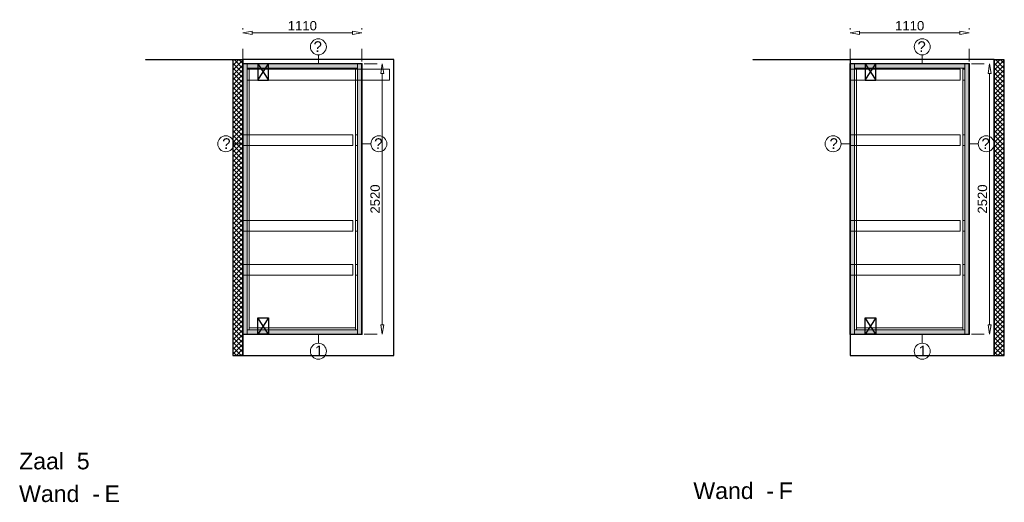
# Model space of a CAD drawing. Header units: millimetres. Extents: x 0 to 331873, y -101826 to 236919.
# Tile 22 of 57: x 218129 to 227320, y -25347 to -20845. Entities that reach past the tile are written whole.
import ezdxf

# ---------------------------------------------------------------- set-up
doc = ezdxf.new("R2010")
doc.units = ezdxf.units.MM
doc.header["$LTSCALE"] = 10
doc.linetypes.add('ACAD_ISO03W100', pattern=[30, 12, -18])
doc.linetypes.add('HIDDEN2', pattern=[0.1875, 0.125, -0.0625])
for name, color, linetype in [('$ symbolen', 8, 'Continuous'), ('40-h', 221, 'Continuous'), ('^ Bwkundig-bestaand', 250, 'Continuous'), ('DIM-DIM', 7, 'Continuous')]:
    doc.layers.add(name, color=color, linetype=linetype)
for name, color, linetype, lineweight in [('25-Staal-B', 150, 'Continuous', 25), ('40x120', 6, 'Continuous', 0), ('^ 0-Hout', 86, 'Continuous', 0), ('^ 0-Staal', 50, 'Continuous', 0), ('^ 0-Staal-txt', 7, 'Continuous', 0), ('s-horizontaal', 122, 'Continuous', 0)]:
    doc.layers.add(name, color=color, linetype=linetype, lineweight=lineweight)
doc.layers.add('omtrekwand', color=3, linetype='Continuous', plot=False)
doc.styles.add('Arial', font='arial.ttf')
doc.styles.get("Standard").update_dxf_attribs({"font": 'arial.ttf'})
doc.dimstyles.new('dim-11', dxfattribs={"dimscale": 35, "dimtxt": 2.5, "dimasz": 2.5, "dimexe": 1.25, "dimexo": 0.625, "dimtad": 1, "dimdec": 0, "dimtxsty": 'Arial', "dimblk": 'CLOSEDBLANK', "dimcen": 3, "dimclrd": 252, "dimclre": 252, "dimclrt": 7, "dimadec": 0, "dimazin": 0, "dimtfac": 1, "dimtdec": 0, "dimtmove": 0, "dimatfit": 3, "dimldrblk": 'CLOSEDBLANK', "dimfxl": 1, "dimlwd": 0, "dimlwe": 0, "dimarcsym": 0})

# ---------------------------------------------------------------- blocks, each defined once
blk = doc.blocks.new('kabeldoorvoer')
at = {"layer": '$ symbolen'}
blk.add_lwpolyline([(-150, 0), (0, 0), (0, 100), (-150, 100)], close=True, dxfattribs=at)
blk.add_lwpolyline([(-150, 100), (0, 0), (0, 100), (-150, 0)], dxfattribs=at)
blk = doc.blocks.new('staal_01_onder')
at = {"layer": '^ 0-Staal'}
blk.add_lwpolyline([(157857.3, 52616.3), (157857.3, 52698.5)], dxfattribs=at)
blk.add_circle((157857.3, 52541.6), 74.7, dxfattribs=at)
at = {"layer": '^ 0-Staal', "insert": (157824.2, 52593.5), "char_height": 100, "attachment_point": 1}
blk.add_mtext_dynamic_manual_height_columns('1', width=136.034, gutter_width=12.5, heights=[0], dxfattribs=at)
blk = doc.blocks.new('_ClosedBlank')
at = {"color": 0, "linetype": 'ByBlock', "lineweight": -2}
for p, q in [((-1, 0.17), (0, 0)), ((-1, 0.17), (-1, -0.17)), ((0, 0), (-1, -0.17))]:
    blk.add_line(p, q, dxfattribs=at)
blk = doc.blocks.new('*D1206')
at = {"layer": 'Defpoints', "color": 0, "transparency": 16777216}
for p in [(220368.6, -46465.3), (220559.8, -46465.3), (220368.6, -48985.3)]:
    blk.add_point(p, dxfattribs=at)
at = {"layer": 'DIM-DIM', "color": 252, "linetype": 'ACAD_ISO03W100', "lineweight": 0, "transparency": 16777216}
for p, q in [((220390.5, -46465.3), (220603.6, -46465.3)), ((220390.5, -48985.3), (220603.6, -48985.3))]:
    blk.add_line(p, q, dxfattribs=at)
at = {"layer": 'DIM-DIM', "color": 252, "lineweight": 0, "transparency": 16777216}
blk.add_line((220559.8, -48897.8), (220559.8, -46552.8), dxfattribs=at)
at = {"layer": 'DIM-DIM', "color": 252, "lineweight": 0, "transparency": 16777216, "xscale": 87.5, "yscale": 87.5, "zscale": 87.5}
for p, rotation in [((220559.8, -46465.3), 90), ((220559.8, -48985.3), 270)]:
    blk.add_blockref('_ClosedBlank', p, dxfattribs=dict(at, rotation=rotation))
at = {"layer": 'DIM-DIM', "color": 7, "transparency": 16777216, "insert": (220493.3, -47725.3), "char_height": 87.5, "attachment_point": 5, "rotation": 90, "style": 'Arial'}
blk.add_mtext('2520', dxfattribs=at)
blk = doc.blocks.new('*D1207')
at = {"layer": 'Defpoints', "color": 0, "transparency": 16777216}
for p in [(219258.6, -46175.5), (219258.6, -46465.3), (220368.6, -46465.3)]:
    blk.add_point(p, dxfattribs=at)
at = {"layer": 'DIM-DIM', "color": 252, "linetype": 'ACAD_ISO03W100', "lineweight": 0, "transparency": 16777216}
for p, q in [((219258.6, -46443.4), (219258.6, -46131.8)), ((220368.6, -46443.4), (220368.6, -46131.8))]:
    blk.add_line(p, q, dxfattribs=at)
at = {"layer": 'DIM-DIM', "color": 252, "lineweight": 0, "transparency": 16777216}
blk.add_line((220281.1, -46175.5), (219346.1, -46175.5), dxfattribs=at)
at = {"layer": 'DIM-DIM', "color": 252, "lineweight": 0, "transparency": 16777216, "xscale": 87.5, "yscale": 87.5, "zscale": 87.5, "rotation": 180}
blk.add_blockref('_ClosedBlank', (219258.6, -46175.5), dxfattribs=at)
at = {"layer": 'DIM-DIM', "color": 252, "lineweight": 0, "transparency": 16777216, "xscale": 87.5, "yscale": 87.5, "zscale": 87.5}
blk.add_blockref('_ClosedBlank', (220368.6, -46175.5), dxfattribs=at)
at = {"layer": 'DIM-DIM', "color": 7, "transparency": 16777216, "insert": (219813.6, -46109), "char_height": 87.5, "attachment_point": 5, "style": 'Arial'}
blk.add_mtext('1110', dxfattribs=at)
blk = doc.blocks.new('*D1208')
at = {"layer": 'Defpoints', "color": 0, "transparency": 16777216}
for p in [(224075.3, -46465.3), (224266.4, -46465.3), (224075.3, -48985.3)]:
    blk.add_point(p, dxfattribs=at)
at = {"layer": 'DIM-DIM', "color": 252, "linetype": 'ACAD_ISO03W100', "lineweight": 0, "transparency": 16777216}
for p, q in [((224097.1, -46465.3), (224310.2, -46465.3)), ((224097.1, -48985.3), (224310.2, -48985.3))]:
    blk.add_line(p, q, dxfattribs=at)
at = {"layer": 'DIM-DIM', "color": 252, "lineweight": 0, "transparency": 16777216}
blk.add_line((224266.4, -48897.8), (224266.4, -46552.8), dxfattribs=at)
at = {"layer": 'DIM-DIM', "color": 252, "lineweight": 0, "transparency": 16777216, "xscale": 87.5, "yscale": 87.5, "zscale": 87.5}
for p, rotation in [((224266.4, -46465.3), 90), ((224266.4, -48985.3), 270)]:
    blk.add_blockref('_ClosedBlank', p, dxfattribs=dict(at, rotation=rotation))
at = {"layer": 'DIM-DIM', "color": 7, "transparency": 16777216, "insert": (224199.9, -47725.3), "char_height": 87.5, "attachment_point": 5, "rotation": 90, "style": 'Arial'}
blk.add_mtext('2520', dxfattribs=at)
blk = doc.blocks.new('*D1209')
at = {"layer": 'Defpoints', "color": 0, "transparency": 16777216}
for p in [(222965.3, -46175.5), (222965.3, -46465.3), (224075.3, -46465.3)]:
    blk.add_point(p, dxfattribs=at)
at = {"layer": 'DIM-DIM', "color": 252, "linetype": 'ACAD_ISO03W100', "lineweight": 0, "transparency": 16777216}
for p, q in [((222965.3, -46443.4), (222965.3, -46131.8)), ((224075.3, -46443.4), (224075.3, -46131.8))]:
    blk.add_line(p, q, dxfattribs=at)
at = {"layer": 'DIM-DIM', "color": 252, "lineweight": 0, "transparency": 16777216}
blk.add_line((223987.8, -46175.5), (223052.8, -46175.5), dxfattribs=at)
at = {"layer": 'DIM-DIM', "color": 252, "lineweight": 0, "transparency": 16777216, "xscale": 87.5, "yscale": 87.5, "zscale": 87.5, "rotation": 180}
blk.add_blockref('_ClosedBlank', (222965.3, -46175.5), dxfattribs=at)
at = {"layer": 'DIM-DIM', "color": 252, "lineweight": 0, "transparency": 16777216, "xscale": 87.5, "yscale": 87.5, "zscale": 87.5}
blk.add_blockref('_ClosedBlank', (224075.3, -46175.5), dxfattribs=at)
at = {"layer": 'DIM-DIM', "color": 7, "transparency": 16777216, "insert": (223520.3, -46109), "char_height": 87.5, "attachment_point": 5, "style": 'Arial'}
blk.add_mtext('1110', dxfattribs=at)
blk = doc.blocks.new('5e')
at = {"layer": '25-Staal-B'}
blk.add_lwpolyline([(219258.6, -48985.3), (220368.6, -48985.3), (220368.6, -46465.3), (219258.6, -46465.3)], close=True, dxfattribs=at)
at = {"layer": '^ 0-Staal-txt', "lineweight": 0, "style": 'Arial'}
for s, height, p in [('Zaal  5', 154.21, (217169.4, -50247.3)), ('Wand  - ', 154.21, (217169.4, -50552.1)), ('E', 154.2, (217966.5, -50552.1))]:
    blk.add_text(s, height=height, dxfattribs=at).set_placement(p)
at = {"layer": 'DIM-DIM'}
dim = blk.add_linear_dim(base=(219258.6, -46175.5), p1=(220368.6, -46465.3), p2=(219258.6, -46465.3), dimstyle='dim-11', dxfattribs=at)
dim.commit()
dim.dimension.update_dxf_attribs({"geometry": '*D1207', "text_midpoint": (219813.6, -46109)})
dim = blk.add_linear_dim(base=(220559.8, -46465.3), p1=(220368.6, -48985.3), p2=(220368.6, -46465.3), angle=90, dimstyle='dim-11', dxfattribs=at)
dim.commit()
dim.dimension.update_dxf_attribs({"geometry": '*D1206', "text_midpoint": (220493.3, -47725.3)})
blk = doc.blocks.new('5f')
at = {"layer": '25-Staal-B'}
blk.add_lwpolyline([(222965.3, -48985.3), (224075.3, -48985.3), (224075.3, -46465.3), (222965.3, -46465.3)], close=True, dxfattribs=at)
at = {"layer": '^ 0-Staal-txt', "lineweight": 0, "style": 'Arial'}
for s, height, p in [('Wand  - ', 154.21, (221501, -50524)), ('F', 154.2, (222298.2, -50524.3))]:
    blk.add_text(s, height=height, dxfattribs=at).set_placement(p)
at = {"layer": 'DIM-DIM'}
dim = blk.add_linear_dim(base=(222965.3, -46175.5), p1=(224075.3, -46465.3), p2=(222965.3, -46465.3), dimstyle='dim-11', dxfattribs=at)
dim.commit()
dim.dimension.update_dxf_attribs({"geometry": '*D1209', "text_midpoint": (223520.3, -46109)})
dim = blk.add_linear_dim(base=(224266.4, -46465.3), p1=(224075.3, -48985.3), p2=(224075.3, -46465.3), angle=90, dimstyle='dim-11', dxfattribs=at)
dim.commit()
dim.dimension.update_dxf_attribs({"geometry": '*D1208', "text_midpoint": (224199.9, -47725.3)})

msp = doc.modelspace()

# ---------------------------------------------------------------- hatches: boundary and pattern name
at = {"layer": '40-h'}
h = msp.add_hatch(dxfattribs=at)
h.set_pattern_fill('DOTS', color=256)
h.paths.add_polyline_path([(221282.53, -23777.69), (221282.53, -23737.69), (220252.53, -23737.69), (220252.53, -23777.69)])
h.paths.add_polyline_path([(221282.53, -21297.69), (221282.53, -21257.69), (220252.53, -21257.69), (220252.53, -21297.69)])
h.paths.add_polyline_path([(221322.53, -23777.69), (221282.53, -23777.69), (221282.53, -21257.69), (221322.53, -21257.69)])
h.paths.add_polyline_path([(220212.53, -23777.69), (220252.53, -23777.69), (220252.53, -21257.69), (220212.53, -21257.69)])
h = msp.add_hatch(dxfattribs=at)
h.set_pattern_fill('DOTS', color=256)
h.paths.add_polyline_path([(221322.53, -23777.69), (221282.53, -23777.69), (221282.53, -21257.69), (221322.53, -21257.69)])
h.paths.add_polyline_path([(220212.53, -23777.69), (220252.53, -23777.69), (220252.53, -21257.69), (220212.53, -21257.69)])
h = msp.add_hatch(dxfattribs=at)
h.set_pattern_fill('DOTS', color=256)
h.paths.add_polyline_path([(226951.88, -23777.69), (226951.88, -23737.69), (225921.88, -23737.69), (225921.88, -23777.69)])
h.paths.add_polyline_path([(226951.88, -21297.69), (226951.88, -21257.69), (225921.88, -21257.69), (225921.88, -21297.69)])
h.paths.add_polyline_path([(226991.88, -23777.69), (226951.88, -23777.69), (226951.88, -21257.69), (226991.88, -21257.69)])
h.paths.add_polyline_path([(225881.88, -23777.69), (225921.88, -23777.69), (225921.88, -21257.69), (225881.88, -21257.69)])
h = msp.add_hatch(dxfattribs=at)
h.set_pattern_fill('DOTS', color=256)
h.paths.add_polyline_path([(226991.88, -23777.69), (226951.88, -23777.69), (226951.88, -21257.69), (226991.88, -21257.69)])
h.paths.add_polyline_path([(225881.88, -23777.69), (225921.88, -23777.69), (225921.88, -21257.69), (225881.88, -21257.69)])
h = msp.add_hatch(dxfattribs=at)
h.set_pattern_fill('DOTS', color=256)
h.paths.add_polyline_path([(226991.88, -23777.69), (226951.88, -23777.69), (226951.88, -21257.69), (226991.88, -21257.69)])
h.paths.add_polyline_path([(226951.88, -23777.69), (226951.88, -23737.69), (225921.88, -23737.69), (225921.88, -23777.69)])
h.paths.add_polyline_path([(226951.88, -21297.69), (226951.88, -21257.69), (225921.88, -21257.69), (225921.88, -21297.69)])
h.paths.add_polyline_path([(225881.88, -23777.69), (225921.88, -23777.69), (225921.88, -21257.69), (225881.88, -21257.69)])
h = msp.add_hatch(dxfattribs=at)
h.set_pattern_fill('DOTS', color=256)
h.paths.add_polyline_path([(226991.88, -23777.69), (226951.88, -23777.69), (226951.88, -21257.69), (226991.88, -21257.69)])
h.paths.add_polyline_path([(225881.88, -23777.69), (225921.88, -23777.69), (225921.88, -21257.69), (225881.88, -21257.69)])
at = {"layer": '^ Bwkundig-bestaand'}
h = msp.add_hatch(dxfattribs=at)
h.set_pattern_fill('ANSI37', color=256, scale=10)
h.set_pattern_definition([(45, (17557.457, 1e-10), (-22.4506403, 22.4506403), []), (135, (17557.457, 1e-10), (-22.4506403, -22.4506403), [])])
h.paths.add_polyline_path([(220212.53, -21219.69), (220118.53, -21219.69), (220118.53, -23977.69), (220212.53, -23977.69)])
h = msp.add_hatch(dxfattribs=at)
h.set_pattern_fill('ANSI37', color=256, scale=10)
h.set_pattern_definition([(45, (24665.14, 9e-11), (-22.4506403, 22.4506403), []), (135, (24665.14, 9e-11), (-22.4506403, -22.4506403), [])])
h.paths.add_polyline_path([(227320.21, -21219.69), (227226.21, -21219.69), (227226.21, -23977.69), (227320.21, -23977.69)])

# ---------------------------------------------------------------- linework, layer by layer
at = {"layer": '40x120'}
for points in [[(220212.53, -23777.69), (220252.53, -23777.69), (220252.53, -21257.69), (220212.53, -21257.69)], [(220212.53, -23777.69), (220252.53, -23777.69), (220252.53, -21257.69), (220212.53, -21257.69)], [(221282.53, -21297.69), (221282.53, -21257.69), (220252.53, -21257.69), (220252.53, -21297.69)], [(221322.53, -23777.69), (221282.53, -23777.69), (221282.53, -21257.69), (221322.53, -21257.69)], [(221322.53, -23777.69), (221282.53, -23777.69), (221282.53, -21257.69), (221322.53, -21257.69)], [(225881.88, -23777.69), (225921.88, -23777.69), (225921.88, -21257.69), (225881.88, -21257.69)], [(225881.88, -23777.69), (225921.88, -23777.69), (225921.88, -21257.69), (225881.88, -21257.69)], [(226951.88, -21297.69), (226951.88, -21257.69), (225921.88, -21257.69), (225921.88, -21297.69)], [(226991.88, -23777.69), (226951.88, -23777.69), (226951.88, -21257.69), (226991.88, -21257.69)], [(226991.88, -23777.69), (226951.88, -23777.69), (226951.88, -21257.69), (226991.88, -21257.69)], [(221282.53, -23777.69), (221282.53, -23737.69), (220252.53, -23737.69), (220252.53, -23777.69)], [(226951.88, -23777.69), (226951.88, -23737.69), (225921.88, -23737.69), (225921.88, -23777.69)]]:
    msp.add_lwpolyline(points, close=True, dxfattribs=at)
at = {"layer": '^ 0-Hout'}
for points in [[(220252.53, -21307.69), (220270.53, -21307.69), (220270.53, -21297.69), (220252.53, -21297.69)], [(221282.53, -21307.69), (221264.53, -21307.69), (221264.53, -21297.69), (221282.53, -21297.69)], [(225921.88, -21307.69), (225939.88, -21307.69), (225939.88, -21297.69), (225921.88, -21297.69)], [(226951.88, -21307.69), (226933.88, -21307.69), (226933.88, -21297.69), (226951.88, -21297.69)], [(220252.53, -21917.69), (220270.53, -21917.69), (220270.53, -21407.69), (220252.53, -21407.69)], [(221282.53, -21917.69), (221264.53, -21917.69), (221264.53, -21407.69), (221282.53, -21407.69)], [(225921.88, -21917.69), (225939.88, -21917.69), (225939.88, -21407.69), (225921.88, -21407.69)], [(226951.88, -21917.69), (226933.88, -21917.69), (226933.88, -21407.69), (226951.88, -21407.69)], [(220252.53, -22717.69), (220270.53, -22717.69), (220270.53, -22017.69), (220252.53, -22017.69)], [(221282.53, -22717.69), (221264.53, -22717.69), (221264.53, -22017.69), (221282.53, -22017.69)], [(225921.88, -22717.69), (225939.88, -22717.69), (225939.88, -22017.69), (225921.88, -22017.69)], [(226951.88, -22717.69), (226933.88, -22717.69), (226933.88, -22017.69), (226951.88, -22017.69)], [(220252.53, -23127.69), (220270.53, -23127.69), (220270.53, -22817.69), (220252.53, -22817.69)], [(221282.53, -23127.69), (221264.53, -23127.69), (221264.53, -22817.69), (221282.53, -22817.69)], [(225921.88, -23127.69), (225939.88, -23127.69), (225939.88, -22817.69), (225921.88, -22817.69)], [(226951.88, -23127.69), (226933.88, -23127.69), (226933.88, -22817.69), (226951.88, -22817.69)], [(220252.53, -23227.69), (220270.53, -23227.69), (220270.53, -23737.69), (220252.53, -23737.69)], [(221282.53, -23227.69), (221264.53, -23227.69), (221264.53, -23737.69), (221282.53, -23737.69)], [(225921.88, -23227.69), (225939.88, -23227.69), (225939.88, -23737.69), (225921.88, -23737.69)], [(226951.88, -23227.69), (226933.88, -23227.69), (226933.88, -23737.69), (226951.88, -23737.69)], [(221264.53, -23719.69), (221264.53, -23737.69), (220270.53, -23737.69), (220270.53, -23719.69)], [(226933.88, -23719.69), (226933.88, -23737.69), (225939.88, -23737.69), (225939.88, -23719.69)]]:
    msp.add_lwpolyline(points, close=True, dxfattribs=at)
at = {"layer": '^ 0-Hout', "linetype": 'HIDDEN2'}
for points in [[(220270.53, -21307.69), (220270.53, -21407.69)], [(221264.53, -21307.69), (221264.53, -21407.69)], [(225939.88, -21307.69), (225939.88, -21407.69)], [(226933.88, -21307.69), (226933.88, -21407.69)], [(220270.53, -21917.69), (220270.53, -22017.69)], [(221264.53, -21917.69), (221264.53, -22017.69)], [(225939.88, -21917.69), (225939.88, -22017.69)], [(226933.88, -21917.69), (226933.88, -22017.69)], [(220270.53, -22717.69), (220270.53, -22817.69)], [(221264.53, -22717.69), (221264.53, -22817.69)], [(225939.88, -22717.69), (225939.88, -22817.69)], [(226933.88, -22717.69), (226933.88, -22817.69)], [(220270.53, -23127.69), (220270.53, -23227.69)], [(221264.53, -23127.69), (221264.53, -23227.69)], [(225939.88, -23127.69), (225939.88, -23227.69)], [(226933.88, -23127.69), (226933.88, -23227.69)]]:
    msp.add_lwpolyline(points, dxfattribs=at)
at = {"layer": '^ 0-Staal'}
for points in [[(220916.7, -21254.69), (220916.7, -21172.46)], [(226554.04, -21254.69), (226554.04, -21172.46)], [(220209.53, -22002.69), (220127.3, -22002.69)], [(221325.53, -22002.69), (221407.76, -22002.69)], [(225878.88, -22002.69), (225796.65, -22002.69)], [(226994.88, -22002.69), (227077.11, -22002.69)]]:
    msp.add_lwpolyline(points, dxfattribs=at)
for points in [[(220209.53, -23780.69), (220212.53, -23780.69), (220212.53, -21254.69), (220209.53, -21254.69)], [(220212.53, -21254.69), (221322.53, -21254.69), (221322.53, -21257.69), (220212.53, -21257.69)], [(221325.53, -23780.69), (221322.53, -23780.69), (221322.53, -21254.69), (221325.53, -21254.69)], [(225878.88, -23780.69), (225881.88, -23780.69), (225881.88, -21254.69), (225878.88, -21254.69)], [(225881.88, -21254.69), (226991.88, -21254.69), (226991.88, -21257.69), (225881.88, -21257.69)], [(226994.88, -23780.69), (226991.88, -23780.69), (226991.88, -21254.69), (226994.88, -21254.69)], [(221322.53, -23777.69), (220212.53, -23777.69), (220212.53, -23780.69), (221322.53, -23780.69)], [(226991.88, -23777.69), (225881.88, -23777.69), (225881.88, -23780.69), (226991.88, -23780.69)]]:
    msp.add_lwpolyline(points, close=True, dxfattribs=at)
for centre in [(220916.7, -21097.81), (226554.04, -21097.81), (220052.65, -22002.69), (221482.41, -22002.69), (225722, -22002.69), (227151.76, -22002.69)]:
    msp.add_circle(centre, 74.65, dxfattribs=at)
at = {"layer": '^ Bwkundig-bestaand', "linetype": 'HIDDEN2'}
for points in [[(220212.53, -21219.69), (219300.13, -21219.69)], [(225881.88, -21219.69), (224969.48, -21219.69)]]:
    msp.add_lwpolyline(points, dxfattribs=at)
at = {"layer": '^ Bwkundig-bestaand'}
for points in [[(220212.53, -21219.69), (220118.53, -21219.69), (220118.53, -23977.69), (220212.53, -23977.69)], [(227320.21, -21219.69), (227226.21, -21219.69), (227226.21, -23977.69), (227320.21, -23977.69)]]:
    msp.add_lwpolyline(points, close=True, dxfattribs=at)
at = {"layer": '^ Bwkundig-bestaand', "color": 253}
for points in [[(220212.53, -23977.69), (221620.86, -23977.69), (221620.86, -21216.69), (220212.53, -21216.69)], [(225881.88, -23977.69), (227226.21, -23977.69), (227226.21, -21216.69), (225881.88, -21216.69)]]:
    msp.add_lwpolyline(points, close=True, dxfattribs=at)
at = {"layer": 'omtrekwand'}
for points in [[(220212.53, -23777.69), (221322.53, -23777.69), (221322.53, -21257.69), (220212.53, -21257.69)], [(225881.88, -23777.69), (226991.88, -23777.69), (226991.88, -21257.69), (225881.88, -21257.69)]]:
    msp.add_lwpolyline(points, close=True, dxfattribs=at)
at = {"layer": 's-horizontaal'}
for points in [[(220252.53, -21307.69), (221580.86, -21307.69), (221580.86, -21407.69), (220252.53, -21407.69)], [(225878.54, -21307.69), (226908.54, -21307.69), (226908.54, -21407.69), (225878.54, -21407.69)], [(220209.2, -21917.69), (221239.2, -21917.69), (221239.2, -22017.69), (220209.2, -22017.69)], [(225878.54, -21917.69), (226908.54, -21917.69), (226908.54, -22017.69), (225878.54, -22017.69)], [(220209.2, -22717.69), (221239.2, -22717.69), (221239.2, -22817.69), (220209.2, -22817.69)], [(225878.54, -22717.69), (226908.54, -22717.69), (226908.54, -22817.69), (225878.54, -22817.69)], [(220209.2, -23127.69), (221239.2, -23127.69), (221239.2, -23227.69), (220209.2, -23227.69)], [(225878.54, -23127.69), (226908.54, -23127.69), (226908.54, -23227.69), (225878.54, -23227.69)]]:
    msp.add_lwpolyline(points, close=True, dxfattribs=at)

# ---------------------------------------------------------------- block references
at = {"layer": '$ symbolen', "rotation": 90}
for p in [(220452.53, -21257.69), (226121.88, -21257.69)]:
    msp.add_blockref('kabeldoorvoer', p, dxfattribs=at)
at = {"layer": '$ symbolen', "xscale": -1, "rotation": 270}
for p in [(220352.53, -23627.69), (226021.88, -23627.69)]:
    msp.add_blockref('kabeldoorvoer', p, dxfattribs=at)
at = {"layer": '^ 0-Staal'}
for p in [(63059.4, -76479.21), (68696.75, -76479.21)]:
    msp.add_blockref('staal_01_onder', p, dxfattribs=at)
at = {"layer": 'DIM-DIM'}
for name, p in [('5e', (953.91, 25207.59)), ('5f', (2916.63, 25207.59))]:
    msp.add_blockref(name, p, dxfattribs=at)

# ---------------------------------------------------------------- texts
at = {"layer": '^ 0-Staal', "char_height": 100}
for insert, attachment_point in [((220949.83, -21045.99), 3), ((226587.18, -21045.99), 3), ((220019.51, -21950.87), 1), ((221515.55, -21950.87), 3), ((225688.86, -21950.87), 1), ((227184.89, -21950.87), 3)]:
    msp.add_mtext_dynamic_manual_height_columns('?', width=136.0341, gutter_width=12.5, heights=[0], dxfattribs=dict(at, insert=insert, attachment_point=attachment_point))

doc.saveas('drawing.dxf')
